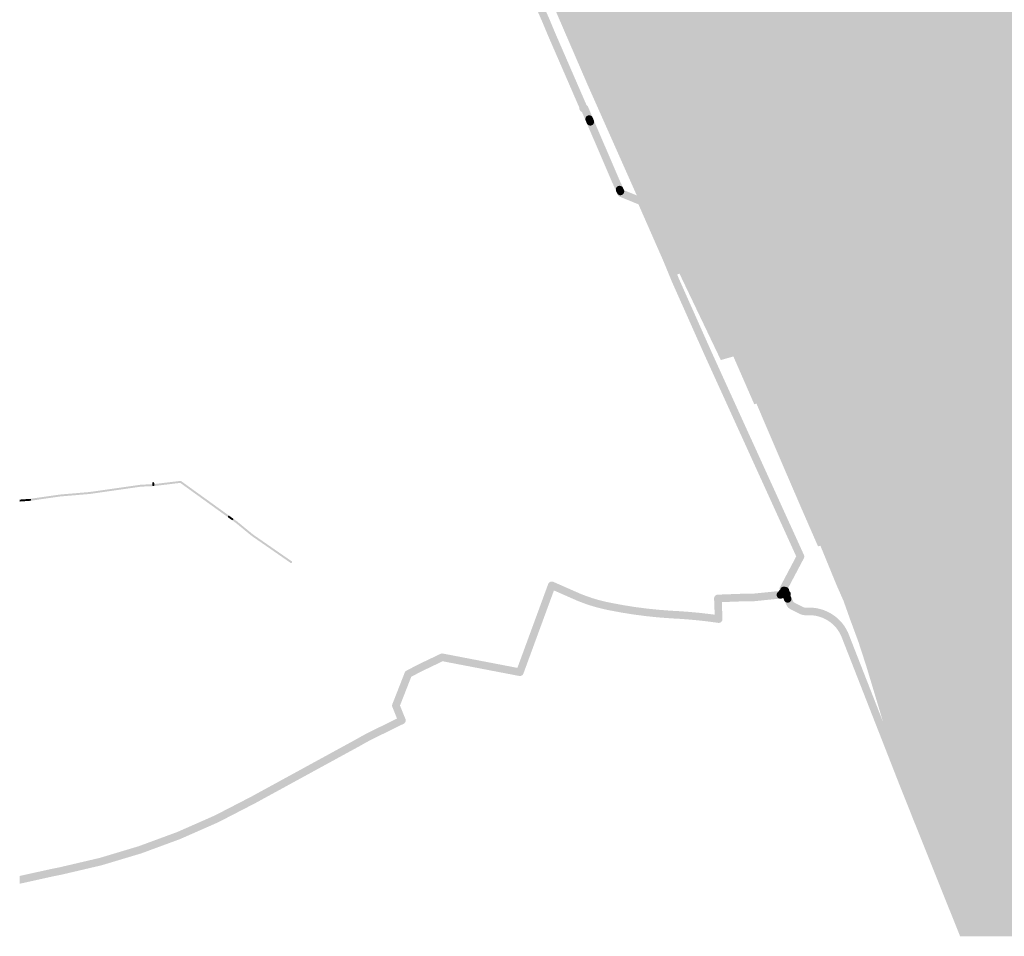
# Model space of a CAD drawing. Header units: metres. Extents: x 242122 to 243107, y 567823 to 568786.
# Tile 1 of 7: x 242122 to 242640, y 567823 to 568305. Entities that reach past the tile are written whole.
import ezdxf

# ---------------------------------------------------------------- set-up
doc = ezdxf.new("R2010")
doc.units = ezdxf.units.M
for name, color, linetype, lineweight, true_color in [('B-WE-OG-INFO_EIS VOORZORGSMAATREGEL_ENEXIS NETBEHEER BV-V', 7, 'Continuous', 18, 0xfecdd8), ('B-WE-OG-INFO_EIS VOORZORGSMAATREGEL_WATERBEDRIJF GRONINGEN-V', 7, 'Continuous', 18, 0xfecdd8), ('B-WE-OG-INFO_EIS VOORZORGSMAATREGEL_WMD DRINKWATER NV-V', 7, 'Continuous', 18, 0xfecdd8)]:
    doc.layers.add(name, color=color, linetype=linetype, lineweight=lineweight, true_color=true_color)

msp = doc.modelspace()

# ---------------------------------------------------------------- hatches: boundary and pattern name
at = {"layer": 'B-WE-OG-INFO_EIS VOORZORGSMAATREGEL_ENEXIS NETBEHEER BV-V'}
for points in [[(242419.243, 568256.117), (242419.491, 568256.162), (242419.734, 568256.239), (242419.962, 568256.344), (242420.177, 568256.478), (242420.373, 568256.638), (242420.547, 568256.821), (242420.697, 568257.026), (242420.819, 568257.246), (242420.914, 568257.482), (242420.977, 568257.726), (242421.009, 568257.976), (242421.009, 568258.229), (242420.977, 568258.48), (242420.914, 568258.725), (242420.821, 568258.96), (242420.698, 568259.182), (242420.548, 568259.386), (242420.374, 568259.569), (242420.179, 568259.729), (242420.029, 568259.823), (242419.952, 568260.043), (242403.429, 568298.058), (242400.371, 568305.389), (242348.378, 568423.008), (242300.026, 568533.805), (242291.807, 568552.169), (242291.569, 568552.752), (242290.359, 568556.69), (242291.653, 568561.657), (242291.701, 568561.904), (242291.717, 568562.157), (242291.702, 568562.409), (242291.655, 568562.658), (242291.576, 568562.899), (242291.469, 568563.127), (242291.333, 568563.34), (242291.171, 568563.534), (242290.986, 568563.707), (242290.78, 568563.855), (242290.558, 568563.976), (242290.323, 568564.067), (242290.077, 568564.128), (242289.825, 568564.158), (242289.573, 568564.156), (242289.322, 568564.122), (242289.078, 568564.056), (242288.845, 568563.961), (242288.624, 568563.836), (242288.421, 568563.684), (242288.239, 568563.509), (242288.082, 568563.313), (242287.95, 568563.097), (242287.845, 568562.865), (242287.782, 568562.665), (242286.345, 568557.149), (242286.297, 568556.902), (242286.28, 568556.649), (242286.296, 568556.397), (242286.368, 568556.058), (242287.771, 568551.492), (242288.117, 568550.625), (242296.366, 568532.192), (242344.72, 568421.39), (242396.705, 568303.79), (242399.755, 568296.477), (242416.172, 568258.706), (242416.291, 568257.833), (242416.354, 568257.589), (242416.447, 568257.354), (242416.647, 568257.02), (242416.893, 568256.745), (242417.089, 568256.584), (242417.304, 568256.45), (242417.662, 568256.299), (242417.98, 568256.228), (242418.739, 568256.123), (242418.991, 568256.104)], [(242421.593, 568250.57), (242421.844, 568250.611), (242422.086, 568250.684), (242422.317, 568250.786), (242422.534, 568250.917), (242422.732, 568251.074), (242422.908, 568251.253), (242423.061, 568251.456), (242423.187, 568251.674), (242423.284, 568251.907), (242423.352, 568252.151), (242423.388, 568252.401), (242423.392, 568252.655), (242423.364, 568252.907), (242423.304, 568253.152), (242423.232, 568253.349), (242420.851, 568258.892), (242420.737, 568259.117), (242420.596, 568259.327), (242420.428, 568259.518), (242420.239, 568259.684), (242420.03, 568259.826), (242419.805, 568259.941), (242419.565, 568260.026), (242419.318, 568260.081), (242419.067, 568260.103), (242418.814, 568260.094), (242418.566, 568260.053), (242418.323, 568259.981), (242418.092, 568259.879), (242417.875, 568259.749), (242417.676, 568259.591), (242417.5, 568259.411), (242417.347, 568259.21), (242417.221, 568258.991), (242417.123, 568258.758), (242417.056, 568258.514), (242417.019, 568258.262), (242417.015, 568258.011), (242417.043, 568257.76), (242417.103, 568257.513), (242417.175, 568257.316), (242419.556, 568251.771), (242419.671, 568251.545), (242419.813, 568251.336), (242419.98, 568251.146), (242420.169, 568250.979), (242420.379, 568250.837), (242420.603, 568250.723), (242420.843, 568250.638), (242421.09, 568250.583), (242421.342, 568250.561)], [(242422.012, 568249.181), (242422.273, 568249.202), (242422.528, 568249.256), (242422.774, 568249.343), (242423.008, 568249.462), (242423.224, 568249.61), (242423.418, 568249.785), (242423.588, 568249.983), (242423.731, 568250.204), (242423.843, 568250.439), (242423.924, 568250.689), (242423.972, 568250.946), (242423.986, 568251.206), (242423.965, 568251.468), (242423.911, 568251.723), (242423.824, 568251.97), (242423.232, 568253.349), (242423.113, 568253.583), (242422.965, 568253.797), (242422.79, 568253.992), (242422.591, 568254.163), (242422.371, 568254.305), (242422.135, 568254.418), (242421.886, 568254.498), (242421.629, 568254.546), (242421.369, 568254.56), (242421.107, 568254.539), (242420.852, 568254.485), (242420.606, 568254.398), (242420.371, 568254.279), (242420.157, 568254.131), (242419.962, 568253.956), (242419.791, 568253.757), (242419.649, 568253.537), (242419.537, 568253.302), (242419.456, 568253.052), (242419.408, 568252.795), (242419.394, 568252.535), (242419.415, 568252.273), (242419.469, 568252.018), (242419.556, 568251.771), (242420.148, 568250.392), (242420.267, 568250.158), (242420.415, 568249.943), (242420.59, 568249.749), (242420.789, 568249.579), (242421.009, 568249.436), (242421.244, 568249.324), (242421.494, 568249.243), (242421.751, 568249.195), (242422.011, 568249.181)], [(242437.63, 568213.538), (242437.879, 568213.583), (242438.12, 568213.659), (242438.351, 568213.765), (242438.564, 568213.898), (242438.76, 568214.058), (242438.935, 568214.243), (242439.084, 568214.447), (242439.206, 568214.667), (242439.3, 568214.903), (242439.363, 568215.146), (242439.395, 568215.397), (242439.395, 568215.651), (242439.363, 568215.901), (242439.3, 568216.146), (242439.224, 568216.342), (242436.825, 568221.691), (242423.824, 568251.97), (242423.709, 568252.196), (242423.567, 568252.405), (242423.401, 568252.594), (242423.211, 568252.762), (242423.001, 568252.904), (242422.777, 568253.018), (242422.538, 568253.103), (242422.291, 568253.158), (242422.039, 568253.18), (242421.786, 568253.171), (242421.538, 568253.13), (242421.294, 568253.058), (242421.064, 568252.956), (242420.848, 568252.825), (242420.648, 568252.668), (242420.472, 568252.488), (242420.319, 568252.286), (242420.193, 568252.066), (242420.096, 568251.834), (242420.028, 568251.59), (242419.992, 568251.339), (242419.988, 568251.087), (242420.016, 568250.835), (242420.076, 568250.589), (242420.148, 568250.392), (242433.156, 568220.096), (242435.574, 568214.705), (242435.692, 568214.481), (242435.837, 568214.275), (242436.007, 568214.088), (242436.2, 568213.923), (242436.411, 568213.785), (242436.639, 568213.674), (242436.877, 568213.593), (242437.125, 568213.543), (242437.379, 568213.524)], [(242437.879, 568212.58), (242438.139, 568212.604), (242438.393, 568212.662), (242438.64, 568212.754), (242438.871, 568212.876), (242439.083, 568213.027), (242439.276, 568213.206), (242439.442, 568213.406), (242439.582, 568213.629), (242439.691, 568213.867), (242439.768, 568214.115), (242439.812, 568214.375), (242439.821, 568214.635), (242439.797, 568214.897), (242439.739, 568215.15), (242439.648, 568215.396), (242439.224, 568216.342), (242439.102, 568216.573), (242438.951, 568216.785), (242438.773, 568216.977), (242438.571, 568217.145), (242438.35, 568217.283), (242438.111, 568217.393), (242437.863, 568217.47), (242437.603, 568217.514), (242437.343, 568217.523), (242437.082, 568217.499), (242436.828, 568217.441), (242436.583, 568217.35), (242436.35, 568217.227), (242436.138, 568217.076), (242435.946, 568216.898), (242435.778, 568216.696), (242435.64, 568216.475), (242435.531, 568216.238), (242435.454, 568215.988), (242435.41, 568215.728), (242435.4, 568215.468), (242435.424, 568215.207), (242435.482, 568214.953), (242435.573, 568214.708), (242435.997, 568213.761), (242436.119, 568213.53), (242436.27, 568213.318), (242436.448, 568213.126), (242436.65, 568212.958), (242436.871, 568212.82), (242437.11, 568212.71), (242437.36, 568212.633), (242437.618, 568212.59), (242437.878, 568212.58)], [(242523.81, 568002.953), (242524.062, 568002.974), (242524.308, 568003.026), (242524.548, 568003.109), (242524.775, 568003.221), (242524.985, 568003.361), (242525.176, 568003.526), (242525.345, 568003.714), (242525.489, 568003.922), (242525.605, 568004.146), (242525.693, 568004.385), (242525.749, 568004.63), (242525.774, 568004.882), (242525.767, 568005.136), (242525.728, 568005.384), (242525.67, 568005.586), (242534.226, 568021.792), (242534.329, 568022.022), (242534.403, 568022.265), (242534.446, 568022.515), (242534.457, 568022.767), (242534.435, 568023.019), (242534.383, 568023.265), (242534.277, 568023.555), (242485.713, 568130.196), (242468.566, 568168.677), (242464.052, 568179.63), (242450.634, 568210.149), (242450.517, 568210.373), (242450.375, 568210.58), (242450.205, 568210.769), (242450.015, 568210.934), (242449.804, 568211.074), (242449.556, 568211.196), (242439.745, 568215.18), (242439.527, 568215.624), (242439.383, 568215.83), (242439.212, 568216.017), (242439.019, 568216.181), (242438.807, 568216.32), (242438.581, 568216.429), (242438.34, 568216.511), (242438.093, 568216.56), (242437.84, 568216.579), (242437.589, 568216.565), (242437.34, 568216.52), (242437.098, 568216.443), (242436.868, 568216.337), (242436.655, 568216.203), (242436.46, 568216.043), (242436.286, 568215.859), (242436.136, 568215.655), (242436.014, 568215.434), (242435.92, 568215.198), (242435.857, 568214.953), (242435.826, 568214.702), (242435.826, 568214.449), (242435.858, 568214.2), (242435.922, 568213.955), (242435.998, 568213.758), (242436.447, 568212.763), (242436.544, 568212.584), (242436.69, 568212.376), (242436.896, 568212.156), (242437.093, 568211.997), (242437.307, 568211.865), (242437.492, 568211.777), (242447.299, 568207.795), (242460.382, 568178.039), (242464.901, 568167.074), (242482.064, 568128.558), (242530.23, 568022.791), (242522.044, 568007.286), (242521.695, 568006.687), (242521.583, 568006.462), (242521.499, 568006.223), (242521.446, 568005.975), (242521.424, 568005.723), (242521.435, 568005.471), (242521.478, 568005.221), (242521.551, 568004.98), (242521.623, 568004.812), (242521.974, 568004.084), (242522.098, 568003.864), (242522.248, 568003.662), (242522.424, 568003.478), (242522.62, 568003.32), (242522.836, 568003.187), (242523.067, 568003.083), (242523.307, 568003.009), (242523.557, 568002.965), (242523.809, 568002.953)], [(242122.038, 567854.874), (242139.44, 567858.719), (242143.155, 567859.448), (242164.126, 567864.359), (242184.735, 567870.545), (242204.923, 567877.988), (242224.614, 567886.657), (242243.766, 567896.54), (242298.686, 567926.554), (242301.368, 567928.079), (242304.14, 567929.574), (242305.586, 567930.322), (242320.396, 567937.592), (242317.935, 567943.649), (242317.855, 567943.89), (242317.806, 567944.137), (242317.788, 567944.39), (242317.803, 567944.643), (242317.848, 567944.89), (242317.926, 567945.131), (242324.421, 567961.714), (242324.487, 567961.865), (242324.613, 567962.085), (242324.764, 567962.286), (242324.941, 567962.468), (242325.138, 567962.625), (242325.354, 567962.756), (242331.53, 567965.99), (242343.233, 567971.581), (242343.473, 567971.677), (242343.718, 567971.74), (242343.968, 567971.772), (242344.221, 567971.772), (242344.472, 567971.74), (242383.661, 567964.217), (242399.845, 568008.28), (242399.936, 568008.491), (242400.064, 568008.708), (242400.218, 568008.908), (242400.396, 568009.087), (242400.596, 568009.243), (242400.814, 568009.372), (242401.047, 568009.472), (242401.288, 568009.542), (242401.539, 568009.582), (242401.792, 568009.589), (242402.044, 568009.564), (242402.289, 568009.508), (242402.526, 568009.421), (242416.871, 568003.113), (242419.958, 568001.921), (242423.094, 568000.85), (242426.268, 567999.908), (242429.479, 567999.091), (242432.735, 567998.401), (242439.036, 567997.218), (242445.36, 567996.21), (242451.708, 567995.379), (242458.081, 567994.723), (242464.488, 567994.244), (242469.544, 567993.958), (242474.612, 567993.574), (242479.673, 567993.093), (242484.684, 567992.518), (242487.362, 567992.159), (242487.049, 568000.616), (242487.068, 568000.973), (242487.12, 568001.22), (242487.203, 568001.461), (242487.314, 568001.686), (242487.454, 568001.898), (242487.619, 568002.09), (242487.806, 568002.258), (242488.014, 568002.402), (242488.24, 568002.519), (242488.477, 568002.607), (242488.722, 568002.663), (242488.974, 568002.689), (242503.753, 568003.235), (242507.986, 568003.251), (242520.44, 568004.515), (242521.189, 568004.545), (242522.108, 568004.549), (242522.359, 568004.511), (242522.602, 568004.441), (242522.833, 568004.342), (242523.051, 568004.214), (242523.253, 568004.059), (242523.431, 568003.881), (242523.586, 568003.682), (242523.715, 568003.463), (242523.815, 568003.232), (242523.885, 568002.989), (242523.924, 568002.738), (242523.931, 568002.485), (242523.906, 568002.235), (242523.849, 568001.988), (242523.762, 568001.75), (242523.645, 568001.525), (242523.502, 568001.318), (242523.332, 568001.129), (242523.141, 568000.964), (242522.93, 568000.824), (242522.705, 568000.712), (242522.466, 568000.63), (242522.217, 568000.577), (242521.966, 568000.557), (242520.778, 568000.529), (242508.293, 567999.261), (242503.867, 567999.236), (242491.121, 567998.765), (242491.448, 567989.935), (242491.445, 567989.741), (242491.415, 567989.492), (242491.352, 567989.245), (242491.26, 567989.011), (242491.138, 567988.79), (242490.989, 567988.585), (242490.815, 567988.4), (242490.62, 567988.24), (242490.406, 567988.105), (242490.178, 567987.999), (242489.936, 567987.921), (242489.687, 567987.875), (242489.436, 567987.861), (242489.183, 567987.879), (242484.208, 567988.546), (242479.237, 567989.117), (242474.254, 567989.59), (242469.258, 567989.968), (242464.208, 567990.254), (242457.752, 567990.737), (242451.272, 567991.402), (242444.757, 567992.256), (242438.324, 567993.281), (242431.976, 567994.473), (242428.533, 567995.205), (242425.244, 567996.041), (242421.839, 567997.052), (242418.628, 567998.148), (242415.304, 567999.433), (242402.866, 568004.902), (242386.83, 567961.243), (242386.713, 567960.983), (242386.578, 567960.767), (242386.419, 567960.573), (242386.236, 567960.399), (242386.032, 567960.249), (242385.81, 567960.126), (242385.575, 567960.032), (242385.33, 567959.969), (242385.08, 567959.937), (242384.827, 567959.937), (242384.576, 567959.969), (242344.364, 567967.688), (242333.287, 567962.396), (242327.873, 567959.56), (242321.941, 567944.416), (242324.803, 567937.371), (242324.874, 567937.165), (242324.927, 567936.918), (242324.949, 567936.667), (242324.94, 567936.414), (242324.898, 567936.165), (242324.825, 567935.922), (242324.722, 567935.691), (242324.591, 567935.475), (242324.434, 567935.277), (242324.252, 567935.1), (242324.051, 567934.949), (242323.831, 567934.823), (242307.366, 567926.74), (242306.022, 567926.045), (242303.327, 567924.592), (242300.618, 567923.051), (242245.663, 567893.018), (242226.394, 567883.075), (242206.364, 567874.256), (242186.061, 567866.771), (242165.217, 567860.51), (242144.03, 567855.545), (242140.279, 567854.808), (242122.038, 567850.777)], [(242521.937, 568000.557), (242522.198, 568000.575), (242522.455, 568000.627), (242522.701, 568000.711), (242523.87, 568001.198), (242524.105, 568001.315), (242524.322, 568001.461), (242524.518, 568001.634), (242524.69, 568001.831), (242524.834, 568002.048), (242524.949, 568002.282), (242525.033, 568002.532), (242525.084, 568002.788), (242525.1, 568003.048), (242525.082, 568003.31), (242525.03, 568003.567), (242524.946, 568003.813), (242524.829, 568004.049), (242524.683, 568004.266), (242524.511, 568004.461), (242524.313, 568004.634), (242524.096, 568004.778), (242523.862, 568004.893), (242523.612, 568004.977), (242523.356, 568005.028), (242523.096, 568005.044), (242522.834, 568005.026), (242522.577, 568004.974), (242522.33, 568004.89), (242521.162, 568004.403), (242520.927, 568004.286), (242520.711, 568004.141), (242520.515, 568003.968), (242520.342, 568003.77), (242520.198, 568003.554), (242520.083, 568003.319), (242519.999, 568003.069), (242519.948, 568002.813), (242519.932, 568002.552), (242519.95, 568002.291), (242520.002, 568002.034), (242520.086, 568001.788), (242520.203, 568001.552), (242520.349, 568001.335), (242520.521, 568001.14), (242520.719, 568000.967), (242520.936, 568000.823), (242521.172, 568000.707), (242521.418, 568000.624), (242521.676, 568000.573), (242521.936, 568000.557)], [(242523.184, 568001.046), (242523.443, 568001.074), (242523.697, 568001.135), (242523.941, 568001.23), (242524.172, 568001.356), (242524.383, 568001.51), (242524.573, 568001.691), (242524.736, 568001.893), (242524.872, 568002.117), (242524.978, 568002.357), (242525.052, 568002.607), (242525.092, 568002.867), (242525.098, 568003.128), (242525.07, 568003.387), (242525.009, 568003.641), (242524.914, 568003.885), (242524.642, 568004.472), (242524.516, 568004.702), (242524.363, 568004.912), (242524.181, 568005.103), (242523.979, 568005.266), (242523.755, 568005.402), (242523.515, 568005.508), (242523.265, 568005.582), (242523.005, 568005.622), (242522.744, 568005.628), (242522.485, 568005.6), (242522.231, 568005.539), (242521.987, 568005.444), (242521.756, 568005.318), (242521.545, 568005.164), (242521.356, 568004.984), (242521.192, 568004.781), (242521.055, 568004.556), (242520.95, 568004.318), (242520.876, 568004.067), (242520.836, 568003.807), (242520.83, 568003.546), (242520.858, 568003.287), (242520.919, 568003.033), (242521.014, 568002.789), (242521.286, 568002.202), (242521.412, 568001.972), (242521.566, 568001.761), (242521.746, 568001.572), (242521.951, 568001.407), (242522.174, 568001.271), (242522.412, 568001.166), (242522.664, 568001.092), (242522.923, 568001.052), (242523.183, 568001.046)], [(242523.177, 568001.046), (242523.429, 568001.071), (242523.674, 568001.128), (242523.873, 568001.199), (242524.418, 568001.427), (242524.644, 568001.537), (242524.857, 568001.677), (242525.049, 568001.841), (242525.218, 568002.029), (242525.362, 568002.235), (242525.48, 568002.46), (242525.568, 568002.696), (242525.626, 568002.942), (242525.652, 568003.193), (242525.647, 568003.446), (242525.609, 568003.698), (242525.54, 568003.941), (242525.441, 568004.173), (242525.314, 568004.391), (242525.16, 568004.591), (242524.982, 568004.771), (242524.781, 568004.927), (242524.565, 568005.055), (242524.333, 568005.156), (242524.089, 568005.227), (242523.839, 568005.266), (242523.588, 568005.274), (242523.335, 568005.249), (242523.088, 568005.193), (242522.328, 568004.889), (242522.1, 568004.776), (242521.891, 568004.637), (242521.7, 568004.472), (242521.53, 568004.283), (242521.387, 568004.076), (242521.27, 568003.85), (242521.183, 568003.613), (242521.126, 568003.367), (242521.101, 568003.116), (242521.108, 568002.863), (242521.147, 568002.613), (242521.217, 568002.37), (242521.318, 568002.137), (242521.446, 568001.919), (242521.601, 568001.72), (242521.78, 568001.542), (242521.981, 568001.387), (242522.198, 568001.259), (242522.43, 568001.16), (242522.674, 568001.09), (242522.924, 568001.052), (242523.176, 568001.046)], [(242523.731, 568001.277), (242523.983, 568001.302), (242524.229, 568001.36), (242524.839, 568001.602), (242525.064, 568001.714), (242525.276, 568001.854), (242525.467, 568002.019), (242525.636, 568002.206), (242525.781, 568002.415), (242525.897, 568002.639), (242525.984, 568002.875), (242526.041, 568003.122), (242526.067, 568003.375), (242526.06, 568003.626), (242526.022, 568003.876), (242525.952, 568004.12), (242525.852, 568004.351), (242525.723, 568004.57), (242525.568, 568004.77), (242525.391, 568004.948), (242525.191, 568005.103), (242524.972, 568005.232), (242524.741, 568005.331), (242524.496, 568005.402), (242524.247, 568005.44), (242523.995, 568005.447), (242523.742, 568005.421), (242523.496, 568005.364), (242522.881, 568005.12), (242522.655, 568005.007), (242522.444, 568004.867), (242522.253, 568004.702), (242522.084, 568004.514), (242521.941, 568004.307), (242521.824, 568004.081), (242521.737, 568003.844), (242521.68, 568003.599), (242521.655, 568003.347), (242521.662, 568003.094), (242521.701, 568002.844), (242521.771, 568002.601), (242521.871, 568002.369), (242522, 568002.151), (242522.155, 568001.951), (242522.334, 568001.773), (242522.535, 568001.618), (242522.752, 568001.49), (242522.984, 568001.391), (242523.228, 568001.321), (242523.478, 568001.283), (242523.73, 568001.277)], [(242524.047, 568002.516), (242524.306, 568002.543), (242524.562, 568002.603), (242524.805, 568002.695), (242525.036, 568002.819), (242525.249, 568002.973), (242525.439, 568003.153), (242525.604, 568003.354), (242525.742, 568003.578), (242525.849, 568003.815), (242525.924, 568004.067), (242525.966, 568004.325), (242525.974, 568004.587), (242525.947, 568004.846), (242525.887, 568005.102), (242525.795, 568005.345), (242525.594, 568005.784), (242525.47, 568006.015), (242525.318, 568006.226), (242525.137, 568006.417), (242524.936, 568006.582), (242524.713, 568006.719), (242524.473, 568006.827), (242524.223, 568006.902), (242523.966, 568006.944), (242523.703, 568006.952), (242523.444, 568006.925), (242523.188, 568006.865), (242522.945, 568006.773), (242522.713, 568006.648), (242522.501, 568006.495), (242522.311, 568006.315), (242522.146, 568006.114), (242522.008, 568005.89), (242521.901, 568005.653), (242521.826, 568005.401), (242521.784, 568005.143), (242521.776, 568004.881), (242521.803, 568004.622), (242521.863, 568004.366), (242521.955, 568004.123), (242522.156, 568003.684), (242522.28, 568003.453), (242522.432, 568003.242), (242522.613, 568003.051), (242522.814, 568002.886), (242523.037, 568002.749), (242523.275, 568002.641), (242523.527, 568002.566), (242523.784, 568002.524), (242524.046, 568002.516)], [(242524.443, 568001.899), (242524.701, 568001.945), (242524.95, 568002.025), (242525.188, 568002.136), (242525.407, 568002.277), (242525.607, 568002.445), (242525.784, 568002.64), (242525.934, 568002.854), (242526.053, 568003.085), (242526.142, 568003.331), (242526.199, 568003.588), (242526.221, 568003.848), (242526.208, 568004.11), (242526.163, 568004.367), (242526.083, 568004.616), (242525.837, 568005.244), (242525.726, 568005.482), (242525.585, 568005.701), (242525.416, 568005.902), (242525.222, 568006.078), (242525.008, 568006.228), (242524.777, 568006.347), (242524.531, 568006.436), (242524.274, 568006.493), (242524.013, 568006.515), (242523.753, 568006.503), (242523.496, 568006.457), (242523.246, 568006.377), (242523.008, 568006.266), (242522.789, 568006.125), (242522.589, 568005.957), (242522.412, 568005.762), (242522.262, 568005.548), (242522.143, 568005.317), (242522.054, 568005.071), (242521.998, 568004.814), (242521.975, 568004.553), (242521.987, 568004.293), (242522.033, 568004.036), (242522.113, 568003.786), (242522.359, 568003.158), (242522.47, 568002.92), (242522.611, 568002.701), (242522.779, 568002.501), (242522.974, 568002.324), (242523.188, 568002.174), (242523.419, 568002.055), (242523.667, 568001.965), (242523.922, 568001.91), (242524.183, 568001.887)], [(242524.046, 568002.516), (242524.305, 568002.542), (242524.56, 568002.602), (242524.804, 568002.695), (242525.351, 568002.945), (242525.582, 568003.069), (242525.793, 568003.221), (242525.985, 568003.401), (242526.15, 568003.604), (242526.287, 568003.826), (242526.394, 568004.064), (242526.47, 568004.315), (242526.512, 568004.574), (242526.52, 568004.835), (242526.494, 568005.094), (242526.433, 568005.35), (242526.341, 568005.593), (242526.216, 568005.825), (242526.064, 568006.036), (242525.885, 568006.227), (242525.681, 568006.393), (242525.46, 568006.53), (242525.222, 568006.637), (242524.97, 568006.713), (242524.713, 568006.755), (242524.45, 568006.763), (242524.191, 568006.737), (242523.936, 568006.677), (242523.692, 568006.584), (242523.145, 568006.335), (242522.915, 568006.211), (242522.702, 568006.057), (242522.512, 568005.878), (242522.347, 568005.677), (242522.209, 568005.453), (242522.102, 568005.216), (242522.026, 568004.964), (242521.984, 568004.707), (242521.976, 568004.445), (242522.003, 568004.184), (242522.063, 568003.929), (242522.155, 568003.686), (242522.28, 568003.454), (242522.432, 568003.243), (242522.612, 568003.052), (242522.815, 568002.886), (242523.037, 568002.749), (242523.274, 568002.642), (242523.526, 568002.566), (242523.783, 568002.524), (242524.045, 568002.516)], [(242524.073, 568001.448), (242524.334, 568001.466), (242524.591, 568001.518), (242524.837, 568001.602), (242525.145, 568001.73), (242525.378, 568001.846), (242525.597, 568001.993), (242525.793, 568002.166), (242525.965, 568002.363), (242526.109, 568002.58), (242526.225, 568002.816), (242526.308, 568003.062), (242526.359, 568003.32), (242526.375, 568003.58), (242526.357, 568003.841), (242526.305, 568004.099), (242526.221, 568004.345), (242526.105, 568004.579), (242525.958, 568004.798), (242525.786, 568004.993), (242525.589, 568005.165), (242525.372, 568005.31), (242525.135, 568005.426), (242524.889, 568005.509), (242524.631, 568005.56), (242524.371, 568005.576), (242524.11, 568005.558), (242523.852, 568005.506), (242523.606, 568005.422), (242523.298, 568005.294), (242523.063, 568005.177), (242522.847, 568005.032), (242522.65, 568004.858), (242522.478, 568004.661), (242522.334, 568004.445), (242522.218, 568004.208), (242522.135, 568003.962), (242522.084, 568003.704), (242522.068, 568003.444), (242522.086, 568003.182), (242522.138, 568002.925), (242522.222, 568002.679), (242522.339, 568002.443), (242522.485, 568002.226), (242522.657, 568002.031), (242522.855, 568001.858), (242523.072, 568001.714), (242523.308, 568001.598), (242523.556, 568001.515), (242523.812, 568001.464), (242524.072, 568001.448)], [(242524.508, 568001.581), (242524.769, 568001.615), (242525.022, 568001.683), (242525.262, 568001.783), (242525.489, 568001.915), (242525.697, 568002.075), (242525.881, 568002.26), (242526.04, 568002.468), (242526.17, 568002.694), (242526.27, 568002.937), (242526.337, 568003.188), (242526.371, 568003.448), (242526.37, 568003.711), (242526.336, 568003.969), (242526.268, 568004.223), (242526.168, 568004.463), (242526.013, 568004.775), (242525.882, 568005.001), (242525.723, 568005.208), (242525.538, 568005.392), (242525.329, 568005.552), (242525.103, 568005.682), (242524.86, 568005.782), (242524.609, 568005.849), (242524.349, 568005.883), (242524.088, 568005.883), (242523.827, 568005.848), (242523.574, 568005.78), (242523.334, 568005.68), (242523.107, 568005.548), (242522.899, 568005.388), (242522.715, 568005.203), (242522.556, 568004.995), (242522.426, 568004.769), (242522.326, 568004.526), (242522.259, 568004.275), (242522.225, 568004.015), (242522.226, 568003.754), (242522.26, 568003.493), (242522.328, 568003.24), (242522.428, 568003), (242522.583, 568002.689), (242522.714, 568002.463), (242522.874, 568002.254), (242523.059, 568002.07), (242523.267, 568001.911), (242523.493, 568001.781), (242523.736, 568001.681), (242523.987, 568001.614), (242524.248, 568001.58)], [(242524.751, 568001.371), (242525.009, 568001.421), (242525.256, 568001.503), (242525.492, 568001.618), (242525.71, 568001.762), (242525.907, 568001.933), (242526.081, 568002.128), (242526.228, 568002.346), (242526.344, 568002.579), (242526.43, 568002.828), (242526.482, 568003.084), (242526.501, 568003.345), (242526.485, 568003.605), (242526.435, 568003.863), (242526.353, 568004.111), (242526.238, 568004.346), (242526.112, 568004.567), (242525.968, 568004.785), (242525.797, 568004.982), (242525.602, 568005.156), (242525.384, 568005.303), (242525.151, 568005.419), (242524.902, 568005.505), (242524.647, 568005.557), (242524.387, 568005.576), (242524.125, 568005.56), (242523.867, 568005.51), (242523.62, 568005.428), (242523.384, 568005.313), (242523.166, 568005.169), (242522.969, 568004.998), (242522.795, 568004.803), (242522.648, 568004.585), (242522.532, 568004.352), (242522.446, 568004.103), (242522.394, 568003.847), (242522.375, 568003.586), (242522.391, 568003.326), (242522.441, 568003.068), (242522.523, 568002.82), (242522.637, 568002.586), (242522.764, 568002.364), (242522.907, 568002.147), (242523.08, 568001.948), (242523.275, 568001.775), (242523.492, 568001.628), (242523.725, 568001.512), (242523.974, 568001.426), (242524.229, 568001.374), (242524.491, 568001.355)], [(242524.865, 568000.733), (242525.124, 568000.76), (242525.379, 568000.82), (242525.624, 568000.914), (242525.853, 568001.038), (242526.065, 568001.192), (242526.256, 568001.373), (242526.42, 568001.575), (242526.557, 568001.798), (242526.664, 568002.038), (242526.738, 568002.287), (242526.78, 568002.547), (242526.787, 568002.808), (242526.76, 568003.067), (242526.699, 568003.322), (242526.605, 568003.566), (242526.318, 568004.191), (242526.194, 568004.42), (242526.04, 568004.632), (242525.859, 568004.823), (242525.657, 568004.987), (242525.434, 568005.124), (242525.194, 568005.231), (242524.945, 568005.305), (242524.685, 568005.346), (242524.424, 568005.353), (242524.165, 568005.327), (242523.909, 568005.265), (242523.665, 568005.172), (242523.436, 568005.048), (242523.223, 568004.893), (242523.033, 568004.713), (242522.869, 568004.511), (242522.732, 568004.287), (242522.625, 568004.048), (242522.551, 568003.799), (242522.51, 568003.539), (242522.503, 568003.278), (242522.53, 568003.019), (242522.59, 568002.764), (242522.684, 568002.52), (242522.971, 568001.895), (242523.096, 568001.665), (242523.25, 568001.453), (242523.429, 568001.264), (242523.632, 568001.099), (242523.855, 568000.962), (242524.095, 568000.855), (242524.346, 568000.781), (242524.604, 568000.74), (242524.864, 568000.733)], [(242525.009, 568000.228), (242525.27, 568000.246), (242525.525, 568000.298), (242525.773, 568000.384), (242526.006, 568000.5), (242526.223, 568000.646), (242526.42, 568000.821), (242526.591, 568001.017), (242526.736, 568001.236), (242526.85, 568001.47), (242526.933, 568001.718), (242526.983, 568001.977), (242526.999, 568002.236), (242526.981, 568002.497), (242526.929, 568002.754), (242526.843, 568003.002), (242526.632, 568003.505), (242526.516, 568003.738), (242526.37, 568003.955), (242526.195, 568004.152), (242525.999, 568004.323), (242525.78, 568004.468), (242525.546, 568004.582), (242525.298, 568004.665), (242525.04, 568004.715), (242524.78, 568004.731), (242524.519, 568004.713), (242524.261, 568004.66), (242524.014, 568004.575), (242523.781, 568004.459), (242523.563, 568004.312), (242523.367, 568004.138), (242523.196, 568003.942), (242523.051, 568003.723), (242522.937, 568003.489), (242522.854, 568003.241), (242522.804, 568002.983), (242522.788, 568002.723), (242522.806, 568002.462), (242522.858, 568002.205), (242522.944, 568001.957), (242523.155, 568001.454), (242523.272, 568001.22), (242523.418, 568001.003), (242523.591, 568000.808), (242523.789, 568000.636), (242524.007, 568000.491), (242524.241, 568000.377), (242524.491, 568000.294), (242524.748, 568000.244), (242525.007, 568000.228)], [(242524.866, 568000.733), (242525.125, 568000.76), (242525.38, 568000.821), (242525.625, 568000.914), (242526.17, 568001.166), (242526.399, 568001.29), (242526.611, 568001.444), (242526.801, 568001.623), (242526.966, 568001.828), (242527.102, 568002.05), (242527.209, 568002.289), (242527.284, 568002.541), (242527.325, 568002.799), (242527.332, 568003.059), (242527.304, 568003.319), (242527.243, 568003.575), (242527.149, 568003.819), (242527.025, 568004.048), (242526.872, 568004.26), (242526.692, 568004.45), (242526.487, 568004.615), (242526.265, 568004.751), (242526.027, 568004.858), (242525.774, 568004.933), (242525.516, 568004.974), (242525.255, 568004.98), (242524.996, 568004.953), (242524.741, 568004.892), (242524.496, 568004.799), (242523.951, 568004.548), (242523.722, 568004.423), (242523.51, 568004.27), (242523.32, 568004.09), (242523.155, 568003.885), (242523.019, 568003.663), (242522.912, 568003.425), (242522.837, 568003.172), (242522.796, 568002.914), (242522.79, 568002.653), (242522.817, 568002.394), (242522.878, 568002.139), (242522.972, 568001.894), (242523.096, 568001.665), (242523.25, 568001.453), (242523.429, 568001.263), (242523.633, 568001.099), (242523.857, 568000.961), (242524.096, 568000.855), (242524.345, 568000.781), (242524.605, 568000.739), (242524.865, 568000.733)], [(242525.921, 567998.504), (242526.17, 567998.543), (242526.413, 567998.614), (242526.646, 567998.715), (242526.863, 567998.843), (242527.063, 567999), (242527.241, 567999.179), (242527.395, 567999.38), (242527.522, 567999.597), (242527.621, 567999.831), (242527.69, 568000.073), (242527.728, 568000.323), (242527.733, 568000.577), (242527.707, 568000.827), (242527.65, 568001.073), (242527.578, 568001.272), (242526.825, 568003.043), (242526.707, 568003.268), (242526.563, 568003.474), (242526.393, 568003.662), (242526.202, 568003.826), (242525.989, 568003.966), (242525.762, 568004.077), (242525.524, 568004.158), (242525.276, 568004.209), (242525.023, 568004.228), (242524.772, 568004.215), (242524.523, 568004.17), (242524.28, 568004.094), (242524.051, 568003.989), (242523.836, 568003.855), (242523.641, 568003.696), (242523.467, 568003.513), (242523.316, 568003.308), (242523.193, 568003.087), (242523.1, 568002.854), (242523.036, 568002.608), (242523.003, 568002.358), (242523.003, 568002.106), (242523.035, 568001.853), (242523.097, 568001.61), (242523.173, 568001.413), (242523.892, 567999.718), (242524.005, 567999.492), (242524.146, 567999.281), (242524.311, 567999.091), (242524.5, 567998.922), (242524.707, 567998.779), (242524.932, 567998.663), (242525.17, 567998.577), (242525.416, 567998.521), (242525.669, 567998.496)], [(242616.369, 567823.164), (242591.594, 567884.961), (242585.048, 567901.358), (242555.018, 567978.04), (242554.391, 567979.7), (242553.757, 567981.237), (242553.02, 567982.663), (242552.163, 567984.018), (242551.19, 567985.294), (242550.111, 567986.478), (242548.93, 567987.567), (242547.662, 567988.547), (242546.311, 567989.412), (242544.892, 567990.157), (242543.411, 567990.775), (242541.883, 567991.262), (242540.319, 567991.613), (242538.693, 567991.832), (242537.141, 567991.907), (242536.674, 567991.91), (242535.569, 567991.846), (242534.811, 567991.867), (242534.099, 567991.95), (242533.398, 567992.096), (242532.715, 567992.301), (242532.05, 567992.565), (242531.508, 567992.831), (242527.026, 567995.154), (242526.614, 567995.401), (242526.359, 567995.589), (242526.115, 567995.799), (242525.887, 567996.031), (242525.682, 567996.277), (242525.498, 567996.536), (242525.258, 567996.952), (242523.943, 567999.608), (242523.86, 567999.8), (242523.787, 568000.043), (242523.745, 568000.292), (242523.736, 568000.544), (242523.758, 568000.797), (242523.812, 568001.044), (242523.897, 568001.283), (242524.01, 568001.507), (242524.152, 568001.717), (242524.318, 568001.907), (242524.509, 568002.075), (242524.717, 568002.216), (242524.942, 568002.331), (242525.182, 568002.417), (242525.429, 568002.471), (242525.68, 568002.494), (242525.933, 568002.485), (242526.183, 568002.444), (242526.425, 568002.372), (242526.655, 568002.271), (242526.872, 568002.14), (242527.071, 568001.983), (242527.248, 568001.803), (242527.401, 568001.602), (242527.527, 568001.383), (242528.854, 567998.72), (242533.352, 567996.381), (242533.729, 567996.197), (242534.072, 567996.064), (242534.425, 567995.963), (242534.782, 567995.893), (242535.145, 567995.854), (242535.516, 567995.847), (242536.526, 567995.907), (242537.205, 567995.907), (242539.109, 567995.811), (242540.939, 567995.566), (242542.846, 567995.145), (242544.709, 567994.559), (242546.513, 567993.815), (242548.396, 567992.827), (242550.037, 567991.766), (242551.577, 567990.567), (242553.009, 567989.237), (242554.317, 567987.79), (242555.497, 567986.231), (242556.534, 567984.576), (242557.422, 567982.843), (242558.1, 567981.199), (242558.748, 567979.485), (242588.03, 567904.695), (242595.308, 567886.449), (242620.679, 567823.164)]]:
    msp.add_hatch(color=256, dxfattribs=at).paths.add_polyline_path(points)
at = {"layer": 'B-WE-OG-INFO_EIS VOORZORGSMAATREGEL_WATERBEDRIJF GRONINGEN-V'}
msp.add_hatch(color=256, dxfattribs=at).paths.add_polyline_path([(243107.149, 568786.461), (243107.149, 567823.164), (242620.075, 567823.164), (242613.552, 567840.417), (242604.665, 567862.336), (242600.013, 567874.036), (242595.611, 567884.916), (242590.515, 567896.376), (242583.324, 567915.213), (242578.01, 567928.594), (242572.747, 567946.276), (242567.057, 567965.148), (242562.962, 567977.755), (242558.478, 567989.904), (242555.107, 567999.377), (242551.357, 568007.892), (242542.948, 568028.382), (242541.695, 568028.067), (242541.69, 568028.067), (242541.684, 568028.072), (242533.072, 568047.778), (242532.095, 568050.042), (242522.287, 568072.784), (242509.322, 568103.076), (242508.196, 568102.708), (242508.191, 568102.708), (242508.185, 568102.713), (242497.199, 568127.858), (242490.599, 568125.958), (242490.588, 568125.962), (242468.877, 568171.363), (242465.461, 568170.088), (242465.454, 568170.089), (242465.45, 568170.094), (242446.144, 568213.056), (242420.385, 568271.023), (242402.728, 568311.873), (242384.761, 568353.167), (242380.976, 568361.715), (242363.895, 568400.147), (242363.358, 568401.241), (242360.25, 568400.404), (242360.244, 568400.404), (242360.239, 568400.408), (242352.037, 568418.691), (242351.403, 568418.426), (242351.398, 568418.426), (242351.392, 568418.431), (242312.253, 568505.934), (242294.823, 568545.348), (242280.996, 568578.27), (242277.371, 568586.999), (242277.377, 568587.007), (242286.635, 568591.119), (242297.472, 568594.946), (242308.498, 568599.295), (242320.434, 568604.214), (242331.526, 568609.18), (242344.086, 568613.534), (242329.201, 568640.404), (242329.2, 568640.412), (242329.205, 568640.418), (242548.926, 568767.635), (242548.782, 568767.895), (242548.781, 568767.903), (242548.786, 568767.909), (242580.408, 568786.461)])
at = {"layer": 'B-WE-OG-INFO_EIS VOORZORGSMAATREGEL_WMD DRINKWATER NV-V'}
for points in [[(242168.797, 568057.021), (242185.964, 568059.46), (242186.151, 568059.526), (242186.3, 568059.659), (242186.386, 568059.839), (242186.397, 568060.037), (242186.331, 568060.224), (242186.198, 568060.373), (242186.018, 568060.459), (242185.82, 568060.47), (242168.654, 568058.031), (242168.467, 568057.965), (242168.318, 568057.832), (242168.232, 568057.652), (242168.221, 568057.454), (242168.286, 568057.267), (242168.42, 568057.118), (242168.598, 568057.032), (242168.795, 568057.021)], [(242192.307, 568059.721), (242192.5, 568059.768), (242192.661, 568059.885), (242192.765, 568060.056), (242192.796, 568060.253), (242192.749, 568060.445), (242192.632, 568060.606), (242192.461, 568060.71), (242192.267, 568060.74), (242185.871, 568060.475), (242185.678, 568060.428), (242185.517, 568060.311), (242185.413, 568060.14), (242185.383, 568059.943), (242185.429, 568059.751), (242185.546, 568059.59), (242185.717, 568059.486), (242185.913, 568059.455)], [(242192.318, 568059.722), (242192.509, 568059.772), (242192.668, 568059.894), (242192.768, 568060.066), (242192.795, 568060.262), (242192.729, 568061.333), (242192.679, 568061.525), (242192.556, 568061.685), (242192.385, 568061.784), (242192.189, 568061.811), (242191.997, 568061.761), (242191.838, 568061.639), (242191.738, 568061.467), (242191.711, 568061.271), (242191.777, 568060.2), (242191.827, 568060.008), (242191.95, 568059.848), (242192.121, 568059.749), (242192.317, 568059.722)], [(242192.294, 568059.721), (242192.347, 568059.725), (242206.457, 568061.424), (242207.384, 568060.753), (242207.567, 568060.694), (242207.696, 568060.694), (242207.878, 568060.754), (242208.025, 568060.878), (242208.117, 568061.049), (242208.138, 568061.24), (242208.088, 568061.425), (242208.017, 568061.532), (242207.93, 568061.612), (242206.842, 568062.4), (242206.716, 568062.45), (242206.534, 568062.46), (242192.163, 568060.726), (242191.988, 568060.645), (242191.893, 568060.556), (242191.801, 568060.388), (242191.777, 568060.196), (242191.826, 568060.011), (242191.94, 568059.857), (242192.105, 568059.754), (242192.293, 568059.721)], [(242232.073, 568043.144), (242232.262, 568043.214), (242232.406, 568043.349), (242232.488, 568043.529), (242232.495, 568043.731), (242232.425, 568043.916), (242232.29, 568044.061), (242207.928, 568061.614), (242207.748, 568061.696), (242207.548, 568061.703), (242207.361, 568061.634), (242207.217, 568061.499), (242207.134, 568061.318), (242207.127, 568061.118), (242207.197, 568060.931), (242207.332, 568060.786), (242231.694, 568043.233), (242231.874, 568043.151), (242232.072, 568043.144)], [(242127.56, 568052.013), (242127.612, 568052.018), (242143.248, 568054.274), (242158.756, 568055.594), (242168.797, 568057.021), (242168.98, 568057.084), (242169.125, 568057.208), (242169.214, 568057.38), (242169.234, 568057.572), (242169.181, 568057.756), (242169.064, 568057.908), (242168.898, 568058.006), (242168.706, 568058.035), (242158.626, 568056.606), (242143.117, 568055.286), (242127.466, 568053.028), (242127.286, 568052.965), (242127.139, 568052.839), (242127.051, 568052.668), (242127.032, 568052.478), (242127.085, 568052.293), (242127.203, 568052.14), (242127.369, 568052.043), (242127.559, 568052.013)], [(242122.038, 568052.642), (242127.504, 568053.032), (242127.685, 568053.012), (242127.856, 568052.923), (242127.981, 568052.779), (242128.045, 568052.596), (242128.036, 568052.403), (242127.991, 568052.284), (242127.917, 568052.18), (242127.763, 568052.064), (242127.576, 568052.014), (242122.038, 568051.619)], [(242233.893, 568041.833), (242234.082, 568041.903), (242234.226, 568042.038), (242234.308, 568042.218), (242234.315, 568042.42), (242234.245, 568042.605), (242234.111, 568042.749), (242232.289, 568044.062), (242232.11, 568044.143), (242231.91, 568044.15), (242231.723, 568044.08), (242231.579, 568043.946), (242231.496, 568043.765), (242231.489, 568043.566), (242231.559, 568043.378), (242231.693, 568043.234), (242233.514, 568041.922), (242233.694, 568041.84), (242233.892, 568041.833)], [(242244.284, 568033.487), (242244.411, 568033.513), (242244.578, 568033.607), (242244.665, 568033.702), (242244.725, 568033.816), (242244.758, 568034.005), (242244.739, 568034.133), (242244.689, 568034.252), (242244.572, 568034.39), (242236.387, 568041.109), (242234.056, 568042.784), (242233.936, 568042.831), (242233.743, 568042.841), (242233.562, 568042.78), (242233.415, 568042.656), (242233.325, 568042.486), (242233.304, 568042.295), (242233.355, 568042.109), (242233.473, 568041.955), (242235.778, 568040.291), (242243.924, 568033.602), (242244.033, 568033.533), (242244.221, 568033.487)], [(242264.8, 568019.306), (242264.988, 568019.38), (242265.129, 568019.518), (242265.209, 568019.701), (242265.211, 568019.901), (242265.139, 568020.085), (242265.001, 568020.227), (242244.539, 568034.415), (242244.356, 568034.495), (242244.158, 568034.498), (242243.972, 568034.425), (242243.829, 568034.286), (242243.75, 568034.104), (242243.746, 568033.906), (242243.82, 568033.72), (242243.957, 568033.577), (242264.419, 568019.389), (242264.602, 568019.31), (242264.799, 568019.306)]]:
    msp.add_hatch(color=256, dxfattribs=at).paths.add_polyline_path(points)

doc.saveas('drawing.dxf')
